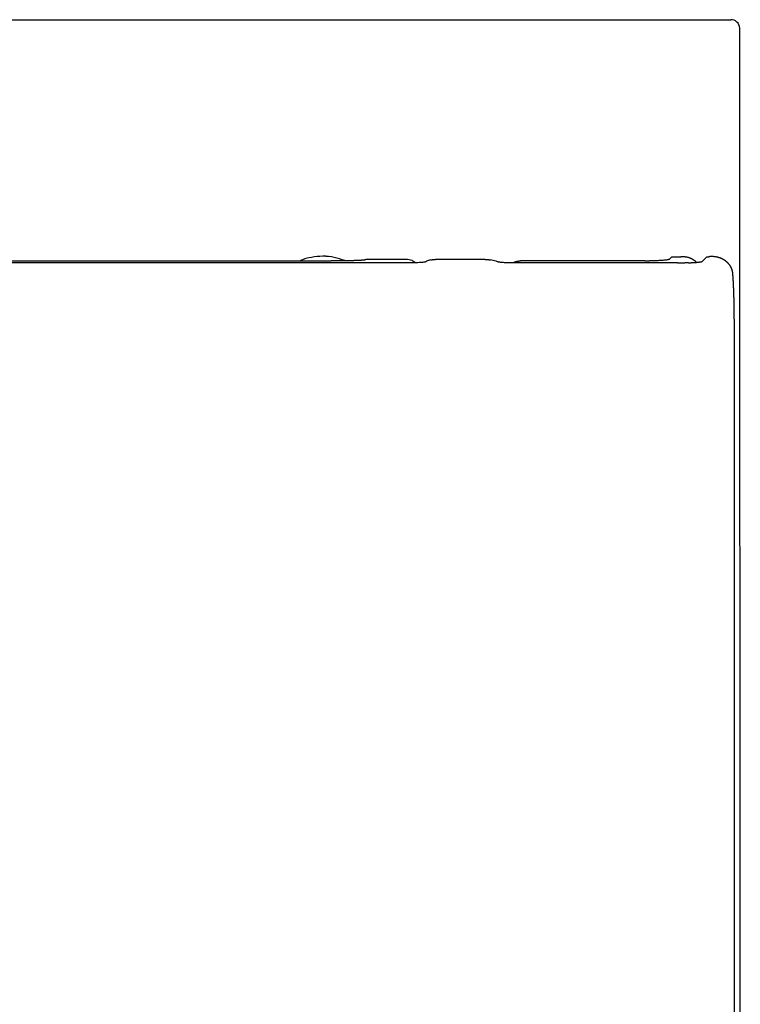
# Model space of a CAD drawing. Header units: millimetres. Extents: x 4104.551 to 4104.909, y 2363.958 to 2364.438.
# Tile 2 of 2: x 4104.733 to 4104.909, y 2364.198 to 2364.438. Entities that reach past the tile are written whole.
import ezdxf

# ---------------------------------------------------------------- set-up
doc = ezdxf.new("R2010")
doc.units = ezdxf.units.MM
doc.layers.add('SANINDUSA', color=3, linetype='Continuous')

msp = doc.modelspace()

# ---------------------------------------------------------------- linework, layer by layer
at = {"layer": 'SANINDUSA'}
for p, q in [((4104.552920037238, 2364.438090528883), (4104.906588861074, 2364.438120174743)), ((4104.729614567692, 2364.379278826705), (4104.809189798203, 2364.379278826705)), ((4104.827765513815, 2364.378787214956), (4104.729614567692, 2364.378787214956)), ((4104.827387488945, 2364.379647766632), (4104.817659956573, 2364.379647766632)), ((4104.828162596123, 2364.378788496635), (4104.827765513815, 2364.378787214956)), ((4104.828555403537, 2364.378792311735), (4104.828162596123, 2364.378788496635)), ((4104.828941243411, 2364.378798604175), (4104.828555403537, 2364.378792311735)), ((4104.829317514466, 2364.378807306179), (4104.828941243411, 2364.378798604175)), ((4104.829637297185, 2364.378816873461), (4104.829317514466, 2364.378807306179)), ((4104.829943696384, 2364.378828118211), (4104.829637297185, 2364.378816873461)), ((4104.830313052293, 2364.37884469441), (4104.829943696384, 2364.378828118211)), ((4104.830657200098, 2364.37886367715), (4104.830313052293, 2364.37884469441)), ((4104.830940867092, 2364.378882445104), (4104.830657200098, 2364.37886367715)), ((4104.83119941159, 2364.378902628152), (4104.830940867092, 2364.378882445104)), ((4104.831430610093, 2364.378924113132), (4104.83119941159, 2364.378902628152)), ((4104.831632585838, 2364.378946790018), (4104.831430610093, 2364.378924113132)), ((4104.83180910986, 2364.378970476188), (4104.831632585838, 2364.378946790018)), ((4104.831956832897, 2364.378994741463), (4104.83180910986, 2364.378970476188)), ((4104.832067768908, 2364.379019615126), (4104.831956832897, 2364.378994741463)), ((4104.832135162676, 2364.379045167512), (4104.832067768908, 2364.379019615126)), ((4104.832218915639, 2364.379098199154), (4104.832135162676, 2364.379045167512)), ((4104.832427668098, 2364.379207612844), (4104.832218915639, 2364.379098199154)), ((4104.83265586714, 2364.379306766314), (4104.832427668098, 2364.379207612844)), ((4104.832900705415, 2364.379394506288), (4104.83265586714, 2364.379306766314)), ((4104.833160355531, 2364.379470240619), (4104.832900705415, 2364.379394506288)), ((4104.833432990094, 2364.37953337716), (4104.833160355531, 2364.379470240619)), ((4104.846691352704, 2364.379647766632), (4104.834592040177, 2364.379647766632)), ((4104.84832459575, 2364.37947147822), (4104.84798026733, 2364.379534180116)), ((4104.848670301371, 2364.379396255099), (4104.84832459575, 2364.37947147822)), ((4104.849014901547, 2364.379309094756), (4104.848670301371, 2364.379396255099)), ((4104.849355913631, 2364.379210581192), (4104.849014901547, 2364.379309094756)), ((4104.849688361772, 2364.37910227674), (4104.849355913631, 2364.379210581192)), ((4104.849896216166, 2364.379027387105), (4104.849688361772, 2364.37910227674)), ((4104.849978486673, 2364.379003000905), (4104.849896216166, 2364.379027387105)), ((4104.850094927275, 2364.378979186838), (4104.849978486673, 2364.379003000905)), ((4104.850246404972, 2364.378956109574), (4104.850094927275, 2364.378979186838)), ((4104.850431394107, 2364.378933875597), (4104.850246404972, 2364.378956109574)), ((4104.850645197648, 2364.378912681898), (4104.850431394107, 2364.378933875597)), ((4104.850884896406, 2364.37889272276), (4104.850645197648, 2364.378912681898)), ((4104.85114750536, 2364.378874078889), (4104.850884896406, 2364.37889272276)), ((4104.851430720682, 2364.378856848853), (4104.85114750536, 2364.378874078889)), ((4104.851795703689, 2364.378838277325), (4104.851430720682, 2364.378856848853)), ((4104.852250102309, 2364.378820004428), (4104.851795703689, 2364.378838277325)), ((4104.852737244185, 2364.378805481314), (4104.852250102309, 2364.378820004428)), ((4104.853101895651, 2364.378797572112), (4104.852737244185, 2364.378805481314)), ((4104.853475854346, 2364.378791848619), (4104.853101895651, 2364.378797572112)), ((4104.85385689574, 2364.378788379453), (4104.853475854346, 2364.378791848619)), ((4104.854242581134, 2364.378787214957), (4104.85385689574, 2364.378788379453)), ((4104.893640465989, 2364.378787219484), (4104.854242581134, 2364.378787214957)), ((4104.885627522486, 2364.379278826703), (4104.855308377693, 2364.379278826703)), ((4104.885627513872, 2364.379278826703), (4104.885768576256, 2364.379278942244)), ((4104.885768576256, 2364.379278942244), (4104.885909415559, 2364.379279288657)), ((4104.885909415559, 2364.379279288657), (4104.886049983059, 2364.379279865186)), ((4104.886049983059, 2364.379279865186), (4104.886190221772, 2364.379280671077)), ((4104.886190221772, 2364.379280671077), (4104.886330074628, 2364.379281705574)), ((4104.886330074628, 2364.379281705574), (4104.886469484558, 2364.37928296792)), ((4104.886469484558, 2364.37928296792), (4104.886608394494, 2364.37928445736)), ((4104.886608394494, 2364.37928445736), (4104.886746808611, 2364.379286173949)), ((4104.888515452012, 2364.379330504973), (4104.888418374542, 2364.379326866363)), ((4104.888608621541, 2364.379334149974), (4104.888515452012, 2364.379330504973)), ((4104.892251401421, 2364.380307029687), (4104.891612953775, 2364.379668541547)), ((4104.892251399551, 2364.380307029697), (4104.894275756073, 2364.380307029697)), ((4104.895747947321, 2364.378816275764), (4104.895705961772, 2364.378816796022)), ((4104.900755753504, 2364.380307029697), (4104.899625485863, 2364.379176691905)), ((4104.900755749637, 2364.380307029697), (4104.901281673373, 2364.380307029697)), ((4104.907451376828, 2364.367000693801), (4104.907448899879, 2364.367202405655)), ((4104.907453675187, 2364.366798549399), (4104.907451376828, 2364.367000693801)), ((4104.90745579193, 2364.36659597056), (4104.907453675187, 2364.366798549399)), ((4104.90745772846, 2364.366392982), (4104.90745579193, 2364.36659597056)), ((4104.907459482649, 2364.36618960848), (4104.90745772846, 2364.366392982)), ((4104.907461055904, 2364.365985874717), (4104.907459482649, 2364.36618960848)), ((4104.907462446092, 2364.36578180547), (4104.907461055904, 2364.365985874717)), ((4104.907463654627, 2364.365577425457), (4104.907462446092, 2364.36578180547)), ((4104.90746467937, 2364.365372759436), (4104.907463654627, 2364.365577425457)), ((4104.90746552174, 2364.365167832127), (4104.90746467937, 2364.365372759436)), ((4104.907466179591, 2364.364962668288), (4104.90746552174, 2364.365167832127)), ((4104.907466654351, 2364.364757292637), (4104.907466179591, 2364.364962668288)), ((4104.907467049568, 2364.364346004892), (4104.907467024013, 2364.364757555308)), ((4104.90748124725, 2364.13571040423), (4104.907467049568, 2364.364346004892))]:
    msp.add_line(p, q, dxfattribs=at)
at = {"layer": 'SANINDUSA', "flags": 128}
for points in [[(4104.908922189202, 2364.183335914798), (4104.908776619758, 2364.436070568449)], [(4104.83419331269, 2364.379634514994), (4104.834242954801, 2364.379637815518), (4104.834292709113, 2364.379640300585)], [(4104.834292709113, 2364.379640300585), (4104.834342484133, 2364.379642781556), (4104.834392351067, 2364.379644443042)], [(4104.834392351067, 2364.379644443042), (4104.834442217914, 2364.379646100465), (4104.834492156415, 2364.379646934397)], [(4104.834492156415, 2364.379646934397), (4104.834542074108, 2364.379647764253), (4104.834592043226, 2364.379647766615)], [(4104.895563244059, 2364.378817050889), (4104.895516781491, 2364.378815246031), (4104.895470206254, 2364.378813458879)], [(4104.895655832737, 2364.378817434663), (4104.895609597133, 2364.378817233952), (4104.895563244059, 2364.378817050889)], [(4104.895705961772, 2364.378816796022), (4104.895701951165, 2364.378816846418), (4104.895655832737, 2364.378817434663)], [(4104.895876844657, 2364.37881738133), (4104.895791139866, 2364.378815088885), (4104.895747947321, 2364.378816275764)], [(4104.896176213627, 2364.37882926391), (4104.896137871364, 2364.378826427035), (4104.896045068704, 2364.378822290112)], [(4104.896252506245, 2364.378831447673), (4104.896214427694, 2364.378830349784), (4104.896176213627, 2364.37882926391)], [(4104.896328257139, 2364.378832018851), (4104.896290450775, 2364.378831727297), (4104.896252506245, 2364.378831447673)]]:
    msp.add_lwpolyline(points, dxfattribs=at)
at = {"layer": 'SANINDUSA'}
msp.add_arc((4104.906671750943, 2364.436016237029), 0.002105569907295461, 1.478605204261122, 92.2561431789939, dxfattribs=at)
for points, knots in [([(4104.812507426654, 2364.379353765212), (4104.811639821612, 2364.3796563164), (4104.809896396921, 2364.380264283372), (4104.807107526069, 2364.380521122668), (4104.804360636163, 2364.380211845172), (4104.802481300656, 2364.379764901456), (4104.801627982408, 2364.379304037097), (4104.80158130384, 2364.379278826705)], [0, 0, 0, 0, 0.2452901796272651, 0.4929028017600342, 0.7405154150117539, 0.9858055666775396, 1, 1, 1, 1]), ([(4104.812507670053, 2364.379339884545), (4104.811640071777, 2364.379642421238), (4104.809896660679, 2364.380250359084), (4104.807107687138, 2364.380507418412), (4104.804361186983, 2364.380197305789), (4104.802490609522, 2364.379754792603), (4104.801645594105, 2364.379299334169), (4104.801607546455, 2364.379278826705)], [0, 0, 0, 0, 0.2459368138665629, 0.4942021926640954, 0.7424675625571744, 0.9884043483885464, 1, 1, 1, 1]), ([(4104.809823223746, 2364.379279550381), (4104.809718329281, 2364.379279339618), (4104.809507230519, 2364.379278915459), (4104.809296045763, 2364.379278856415), (4104.809189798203, 2364.37927882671)], [0, 0, 0, 0, 0.4968975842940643, 1, 1, 1, 1]), ([(4104.810456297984, 2364.3792817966), (4104.81035150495, 2364.379281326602), (4104.810140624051, 2364.379280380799), (4104.809929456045, 2364.379279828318), (4104.809823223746, 2364.379279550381)], [0, 0, 0, 0, 0.4969299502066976, 1, 1, 1, 1]), ([(4104.811087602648, 2364.379285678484), (4104.810983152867, 2364.379284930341), (4104.810772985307, 2364.379283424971), (4104.810562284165, 2364.379282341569), (4104.810456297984, 2364.3792817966)], [0, 0, 0, 0, 0.4969833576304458, 1, 1, 1, 1]), ([(4104.81171571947, 2364.379291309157), (4104.811611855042, 2364.379290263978), (4104.811402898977, 2364.379288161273), (4104.81119311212, 2364.379286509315), (4104.811087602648, 2364.379285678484)], [0, 0, 0, 0, 0.4970634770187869, 0.9999999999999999, 0.9999999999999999, 0.9999999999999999, 0.9999999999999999]), ([(4104.812339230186, 2364.379298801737), (4104.812236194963, 2364.379297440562), (4104.812028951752, 2364.37929470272), (4104.811820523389, 2364.379292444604), (4104.81171571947, 2364.379291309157)], [0, 0, 0, 0, 0.4971705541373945, 1, 1, 1, 1]), ([(4104.812956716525, 2364.379308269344), (4104.812854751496, 2364.37930657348), (4104.81264972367, 2364.379303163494), (4104.81244309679, 2364.379300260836), (4104.812339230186, 2364.379298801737)], [0, 0, 0, 0, 0.4973228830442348, 1, 1, 1, 1]), ([(4104.813566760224, 2364.3793198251), (4104.813466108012, 2364.379317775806), (4104.813263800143, 2364.379313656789), (4104.813059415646, 2364.379310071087), (4104.812956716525, 2364.379308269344)], [0, 0, 0, 0, 0.4975200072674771, 1, 1, 1, 1]), ([(4104.814167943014, 2364.379333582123), (4104.814068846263, 2364.379331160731), (4104.81386976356, 2364.379326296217), (4104.813668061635, 2364.379321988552), (4104.813566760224, 2364.3793198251)], [0, 0, 0, 0, 0.4977667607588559, 1, 1, 1, 1]), ([(4104.814758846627, 2364.379349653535), (4104.814661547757, 2364.379346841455), (4104.814466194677, 2364.379341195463), (4104.814267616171, 2364.379336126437), (4104.814167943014, 2364.379333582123)], [0, 0, 0, 0, 0.4980667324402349, 1, 1, 1, 1]), ([(4104.815112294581, 2364.379360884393), (4104.815054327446, 2364.379358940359), (4104.814937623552, 2364.379355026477), (4104.814818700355, 2364.379351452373), (4104.814758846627, 2364.379349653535)], [0, 0, 0, 0, 0.4967026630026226, 1, 1, 1, 1]), ([(4104.81545574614, 2364.379373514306), (4104.815399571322, 2364.379371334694), (4104.815286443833, 2364.379366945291), (4104.815170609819, 2364.379362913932), (4104.815112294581, 2364.379360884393)], [0, 0, 0, 0, 0.4965620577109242, 1, 1, 1, 1]), ([(4104.815786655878, 2364.379387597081), (4104.815732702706, 2364.379385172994), (4104.81562404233, 2364.37938029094), (4104.815512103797, 2364.37937578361), (4104.81545574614, 2364.379373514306)], [0, 0, 0, 0, 0.4965303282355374, 1, 1, 1, 1]), ([(4104.816102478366, 2364.379403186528), (4104.81605117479, 2364.379400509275), (4104.815947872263, 2364.379395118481), (4104.815840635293, 2364.37939011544), (4104.815786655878, 2364.379387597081)], [0, 0, 0, 0, 0.4966342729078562, 1, 1, 1, 1]), ([(4104.816400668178, 2364.379420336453), (4104.816352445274, 2364.379417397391), (4104.816255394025, 2364.379411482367), (4104.8161536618, 2364.379405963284), (4104.816102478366, 2364.379403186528)], [0, 0, 0, 0, 0.4968808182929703, 1, 1, 1, 1]), ([(4104.816678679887, 2364.379439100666), (4104.81663396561, 2364.379435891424), (4104.816544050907, 2364.379429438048), (4104.816448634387, 2364.379423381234), (4104.816400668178, 2364.379420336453)], [0, 0, 0, 0, 0.4972966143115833, 1, 1, 1, 1]), ([(4104.816933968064, 2364.379459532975), (4104.816893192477, 2364.379456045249), (4104.816811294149, 2364.379449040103), (4104.816723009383, 2364.379442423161), (4104.816678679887, 2364.379439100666)], [0, 0, 0, 0, 0.4978805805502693, 1, 1, 1, 1]), ([(4104.817120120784, 2364.379477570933), (4104.817090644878, 2364.379474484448), (4104.817031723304, 2364.379468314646), (4104.816966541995, 2364.379462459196), (4104.816933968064, 2364.379459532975)], [0, 0, 0, 0, 0.5002565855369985, 1, 1, 1, 1]), ([(4104.817279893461, 2364.379496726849), (4104.81725491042, 2364.379493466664), (4104.817204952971, 2364.379486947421), (4104.817148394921, 2364.379480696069), (4104.817120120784, 2364.379477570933)], [0, 0, 0, 0, 0.5000864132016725, 1, 1, 1, 1]), ([(4104.817412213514, 2364.379516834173), (4104.81739189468, 2364.379513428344), (4104.817351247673, 2364.37950661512), (4104.817303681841, 2364.379500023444), (4104.817279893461, 2364.379496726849)], [0, 0, 0, 0, 0.4998851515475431, 0.9999999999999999, 0.9999999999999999, 0.9999999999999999, 0.9999999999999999]), ([(4104.81751600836, 2364.379537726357), (4104.817500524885, 2364.37953420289), (4104.81746953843, 2364.379527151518), (4104.817431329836, 2364.379520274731), (4104.817412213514, 2364.379516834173)], [0, 0, 0, 0, 0.4996852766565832, 0.9999999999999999, 0.9999999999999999, 0.9999999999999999, 0.9999999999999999]), ([(4104.817590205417, 2364.37955923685), (4104.817579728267, 2364.379555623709), (4104.817558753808, 2364.379548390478), (4104.817530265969, 2364.379541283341), (4104.81751600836, 2364.379537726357)], [0, 0, 0, 0, 0.4995194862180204, 1, 1, 1, 1]), ([(4104.8176337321, 2364.379581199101), (4104.81762843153, 2364.379577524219), (4104.817617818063, 2364.37957016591), (4104.817599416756, 2364.379562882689), (4104.817590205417, 2364.37955923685)], [0, 0, 0, 0, 0.4994193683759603, 1, 1, 1, 1]), ([(4104.817659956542, 2364.379647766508), (4104.817659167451, 2364.379646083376), (4104.817657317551, 2364.379642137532), (4104.817656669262, 2364.379635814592), (4104.817656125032, 2364.379629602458), (4104.817653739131, 2364.379622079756), (4104.817649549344, 2364.37961335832), (4104.817648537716, 2364.379602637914), (4104.817645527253, 2364.379591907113), (4104.817637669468, 2364.379584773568), (4104.8176337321, 2364.379581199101)], [0, 0, 0, 0, 0.07584990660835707, 0.1778182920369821, 0.2847874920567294, 0.3556611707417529, 0.5167344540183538, 0.677807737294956, 0.8385563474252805, 1, 1, 1, 1]), ([(4104.829684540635, 2364.37881860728), (4104.829426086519, 2364.379019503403), (4104.828760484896, 2364.379536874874), (4104.827908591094, 2364.379605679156), (4104.827387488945, 2364.379647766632)], [0, 0, 0, 0, 0.3883015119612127, 1, 1, 1, 1]), ([(4104.833432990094, 2364.37953337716), (4104.833463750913, 2364.379539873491), (4104.833525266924, 2364.379552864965), (4104.833587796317, 2364.379562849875), (4104.833619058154, 2364.379567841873)], [0, 0, 0, 0, 0.5000457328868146, 1, 1, 1, 1]), ([(4104.833619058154, 2364.379567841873), (4104.833650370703, 2364.379573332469), (4104.833712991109, 2364.379584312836), (4104.833776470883, 2364.379592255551), (4104.83380820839, 2364.379596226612)], [0, 0, 0, 0, 0.5000374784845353, 1, 1, 1, 1]), ([(4104.83380820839, 2364.379596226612), (4104.833839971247, 2364.379600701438), (4104.833903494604, 2364.379609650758), (4104.833967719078, 2364.379615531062), (4104.833999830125, 2364.379618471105)], [0, 0, 0, 0, 0.5000185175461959, 1, 1, 1, 1]), ([(4104.833999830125, 2364.379618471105), (4104.834031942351, 2364.379621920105), (4104.834096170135, 2364.379628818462), (4104.834160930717, 2364.379632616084), (4104.83419331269, 2364.379634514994)], [0, 0, 0, 0, 0.4999740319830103, 1, 1, 1, 1]), ([(4104.846691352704, 2364.379647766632), (4104.846716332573, 2364.379647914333), (4104.846766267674, 2364.37964820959), (4104.84681615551, 2364.379646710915), (4104.846841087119, 2364.379645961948)], [0, 0, 0, 0, 0.5002467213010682, 0.9999999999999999, 0.9999999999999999, 0.9999999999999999, 0.9999999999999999]), ([(4104.846841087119, 2364.379645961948), (4104.846866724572, 2364.37964550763), (4104.846917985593, 2364.379644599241), (4104.846969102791, 2364.37964190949), (4104.846994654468, 2364.379640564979)], [0, 0, 0, 0, 0.5001354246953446, 0.9999999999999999, 0.9999999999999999, 0.9999999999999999, 0.9999999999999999]), ([(4104.846994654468, 2364.379640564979), (4104.847020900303, 2364.379639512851), (4104.847073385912, 2364.379637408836), (4104.847125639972, 2364.379633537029), (4104.847151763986, 2364.379631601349)], [0, 0, 0, 0, 0.500057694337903, 1, 1, 1, 1]), ([(4104.847151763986, 2364.379631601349), (4104.847178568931, 2364.379629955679), (4104.847232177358, 2364.379626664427), (4104.847285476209, 2364.379621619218), (4104.847312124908, 2364.379619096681)], [0, 0, 0, 0, 0.5000136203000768, 1, 1, 1, 1]), ([(4104.847312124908, 2364.379619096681), (4104.84733943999, 2364.379616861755), (4104.847394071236, 2364.379612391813), (4104.847448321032, 2364.379606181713), (4104.847475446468, 2364.379603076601)], [0, 0, 0, 0, 0.4999900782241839, 1, 1, 1, 1]), ([(4104.847475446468, 2364.379603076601), (4104.847503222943, 2364.379600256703), (4104.847558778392, 2364.379594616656), (4104.847613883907, 2364.379587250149), (4104.847641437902, 2364.37958356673)], [0, 0, 0, 0, 0.4999775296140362, 1, 1, 1, 1]), ([(4104.847641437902, 2364.37958356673), (4104.84766962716, 2364.379580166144), (4104.847726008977, 2364.379573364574), (4104.847781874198, 2364.379564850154), (4104.847809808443, 2364.379560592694)], [0, 0, 0, 0, 0.4999707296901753, 0.9999999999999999, 0.9999999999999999, 0.9999999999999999, 0.9999999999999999]), ([(4104.847809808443, 2364.379560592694), (4104.847838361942, 2364.379556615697), (4104.847895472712, 2364.379548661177), (4104.847952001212, 2364.379539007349), (4104.84798026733, 2364.379534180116)], [0, 0, 0, 0, 0.4999669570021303, 1, 1, 1, 1]), ([(4104.853537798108, 2364.378854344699), (4104.85358352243, 2364.378877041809), (4104.853674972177, 2364.378922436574), (4104.853768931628, 2364.378962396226), (4104.85381591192, 2364.378982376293)], [0, 0, 0, 0, 0.4999939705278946, 1, 1, 1, 1]), ([(4104.85381591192, 2364.378982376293), (4104.853863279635, 2364.379001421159), (4104.853958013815, 2364.379039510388), (4104.854054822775, 2364.379071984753), (4104.854103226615, 2364.379088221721)], [0, 0, 0, 0, 0.5000066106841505, 1, 1, 1, 1]), ([(4104.854103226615, 2364.379088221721), (4104.854151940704, 2364.379103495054), (4104.854249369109, 2364.379134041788), (4104.854348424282, 2364.379158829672), (4104.85439795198, 2364.379171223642)], [0, 0, 0, 0, 0.4999988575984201, 1, 1, 1, 1]), ([(4104.85439795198, 2364.379171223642), (4104.854447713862, 2364.379182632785), (4104.854547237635, 2364.379205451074), (4104.854647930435, 2364.379222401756), (4104.854698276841, 2364.379230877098)], [0, 0, 0, 0, 0.4999999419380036, 1, 1, 1, 1]), ([(4104.854698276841, 2364.379230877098), (4104.85474878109, 2364.379238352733), (4104.854849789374, 2364.379253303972), (4104.85495150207, 2364.379262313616), (4104.85500235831, 2364.379266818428)], [0, 0, 0, 0, 0.5000010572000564, 1, 1, 1, 1]), ([(4104.85500235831, 2364.379266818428), (4104.85505325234, 2364.379270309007), (4104.855155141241, 2364.379277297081), (4104.855257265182, 2364.379278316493), (4104.855308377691, 2364.379278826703)], [0, 0, 0, 0, 0.4995051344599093, 1, 1, 1, 1]), ([(4104.888027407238, 2364.379313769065), (4104.88795853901, 2364.379311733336), (4104.887820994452, 2364.37930766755), (4104.887610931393, 2364.379302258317), (4104.887398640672, 2364.379297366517), (4104.887183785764, 2364.379293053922), (4104.886966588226, 2364.379289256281), (4104.886820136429, 2364.379287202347), (4104.886746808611, 2364.379286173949)], [0, 0, 0, 0, 0.1670556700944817, 0.3336458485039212, 0.5000025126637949, 0.666358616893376, 0.832947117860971, 0.9999999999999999, 0.9999999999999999, 0.9999999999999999, 0.9999999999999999]), ([(4104.888224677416, 2364.379320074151), (4104.888192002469, 2364.379318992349), (4104.888126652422, 2364.379316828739), (4104.888060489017, 2364.379314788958), (4104.888027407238, 2364.379313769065)], [0, 0, 0, 0, 0.4999988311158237, 1, 1, 1, 1]), ([(4104.888418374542, 2364.379326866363), (4104.888386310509, 2364.379325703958), (4104.888322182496, 2364.379323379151), (4104.888257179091, 2364.379321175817), (4104.888224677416, 2364.379320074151)], [0, 0, 0, 0, 0.5000004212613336, 1, 1, 1, 1]), ([(4104.891612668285, 2364.37966825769), (4104.891605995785, 2364.379662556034), (4104.891592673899, 2364.379651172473), (4104.89156013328, 2364.379634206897), (4104.891518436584, 2364.379617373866), (4104.891466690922, 2364.379600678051), (4104.891405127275, 2364.379584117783), (4104.891286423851, 2364.379556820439), (4104.891075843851, 2364.379519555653), (4104.89072257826, 2364.379474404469), (4104.890293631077, 2364.379432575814), (4104.889849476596, 2364.379398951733), (4104.889420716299, 2364.379372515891), (4104.889028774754, 2364.379351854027), (4104.888748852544, 2364.379340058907), (4104.888608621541, 2364.379334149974)], [0, 0, 0, 0, 0.04180141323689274, 0.0834580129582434, 0.1250393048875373, 0.1666151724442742, 0.2082555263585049, 0.2500299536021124, 0.3750491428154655, 0.5001605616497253, 0.6250269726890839, 0.7499850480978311, 0.8333757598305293, 0.9165272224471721, 1, 1, 1, 1]), ([(4104.893640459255, 2364.378787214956), (4104.893673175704, 2364.378787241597), (4104.893738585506, 2364.37878729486), (4104.893803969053, 2364.378787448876), (4104.893836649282, 2364.378787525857)], [0, 0, 0, 0, 0.50017654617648, 0.9999999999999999, 0.9999999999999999, 0.9999999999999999, 0.9999999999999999]), ([(4104.894275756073, 2364.380307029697), (4104.894349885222, 2364.380315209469), (4104.894498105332, 2364.3803315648), (4104.89472099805, 2364.380343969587), (4104.894943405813, 2364.380347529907), (4104.895164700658, 2364.38034138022), (4104.895384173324, 2364.380325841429), (4104.895601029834, 2364.380300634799), (4104.895814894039, 2364.38026668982), (4104.895954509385, 2364.380235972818), (4104.896024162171, 2364.380220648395)], [0, 0, 0, 0, 0.1258056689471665, 0.2515465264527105, 0.3771391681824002, 0.5025000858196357, 0.627546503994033, 0.7521972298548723, 0.8763735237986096, 1, 1, 1, 1]), ([(4104.895470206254, 2364.378813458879), (4104.895454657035, 2364.378812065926), (4104.895423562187, 2364.378809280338), (4104.895392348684, 2364.378806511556), (4104.895376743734, 2364.378805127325)], [0, 0, 0, 0, 0.5000576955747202, 1, 1, 1, 1]), ([(4104.896045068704, 2364.378822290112), (4104.896017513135, 2364.37882145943), (4104.89596171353, 2364.378819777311), (4104.895905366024, 2364.378818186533), (4104.895876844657, 2364.37881738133)], [0, 0, 0, 0, 0.4938308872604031, 1, 1, 1, 1]), ([(4104.896024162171, 2364.380220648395), (4104.896092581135, 2364.380203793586), (4104.896229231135, 2364.380170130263), (4104.896363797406, 2364.380127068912), (4104.89643098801, 2364.380105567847)], [0, 0, 0, 0, 0.5006876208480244, 1, 1, 1, 1]), ([(4104.89643098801, 2364.380105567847), (4104.896496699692, 2364.380082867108), (4104.896627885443, 2364.380037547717), (4104.896756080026, 2364.379982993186), (4104.896820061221, 2364.379955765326)], [0, 0, 0, 0, 0.5009056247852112, 1, 1, 1, 1]), ([(4104.896820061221, 2364.379955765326), (4104.896882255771, 2364.379927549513), (4104.897006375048, 2364.379871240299), (4104.897126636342, 2364.379805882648), (4104.897186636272, 2364.379773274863)], [0, 0, 0, 0, 0.5010869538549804, 1, 1, 1, 1]), ([(4104.897186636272, 2364.379773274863), (4104.897244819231, 2364.379739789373), (4104.897360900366, 2364.379672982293), (4104.897472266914, 2364.379597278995), (4104.897527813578, 2364.379559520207)], [0, 0, 0, 0, 0.5012266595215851, 1, 1, 1, 1]), ([(4104.897527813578, 2364.379559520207), (4104.897577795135, 2364.379523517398), (4104.897677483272, 2364.37945170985), (4104.89782100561, 2364.379335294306), (4104.897912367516, 2364.37925184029), (4104.897957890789, 2364.379210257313)], [0, 0, 0, 0, 0.3353279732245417, 0.6688111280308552, 1, 1, 1, 1]), ([(4104.897957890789, 2364.379210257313), (4104.897997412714, 2364.379172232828), (4104.898076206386, 2364.379096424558), (4104.898150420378, 2364.379014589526), (4104.898187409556, 2364.378973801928)], [0, 0, 0, 0, 0.5015875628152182, 1, 1, 1, 1]), ([(4104.901953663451, 2364.380345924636), (4104.901879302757, 2364.380344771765), (4104.901730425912, 2364.380342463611), (4104.90150631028, 2364.380329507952), (4104.901356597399, 2364.380314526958), (4104.901281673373, 2364.380307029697)], [0, 0, 0, 0, 0.3326688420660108, 0.6660331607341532, 1, 1, 1, 1]), ([(4104.902332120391, 2364.380336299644), (4104.902269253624, 2364.380339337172), (4104.902143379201, 2364.380345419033), (4104.902016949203, 2364.380345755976), (4104.901953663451, 2364.380345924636)], [0, 0, 0, 0, 0.4994403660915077, 1, 1, 1, 1]), ([(4104.902705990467, 2364.380303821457), (4104.902643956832, 2364.380310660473), (4104.902519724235, 2364.380324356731), (4104.902394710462, 2364.380332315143), (4104.902332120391, 2364.380336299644)], [0, 0, 0, 0, 0.4993346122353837, 1, 1, 1, 1]), ([(4104.903074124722, 2364.380248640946), (4104.903013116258, 2364.380259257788), (4104.902890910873, 2364.380280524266), (4104.90276769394, 2364.380296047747), (4104.902705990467, 2364.380303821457)], [0, 0, 0, 0, 0.4992289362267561, 1, 1, 1, 1]), ([(4104.903435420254, 2364.380170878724), (4104.903375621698, 2364.380185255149), (4104.90325581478, 2364.380214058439), (4104.903134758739, 2364.380237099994), (4104.903074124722, 2364.380248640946)], [0, 0, 0, 0, 0.4991243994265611, 1, 1, 1, 1]), ([(4104.903665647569, 2364.380108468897), (4104.903627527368, 2364.380119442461), (4104.903551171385, 2364.380141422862), (4104.903474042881, 2364.3801610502), (4104.903435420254, 2364.380170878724)], [0, 0, 0, 0, 0.4992431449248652, 1, 1, 1, 1]), ([(4104.903890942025, 2364.380037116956), (4104.903853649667, 2364.380049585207), (4104.903778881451, 2364.380074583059), (4104.903703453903, 2364.380097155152), (4104.903665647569, 2364.380108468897)], [0, 0, 0, 0, 0.4987728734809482, 1, 1, 1, 1]), ([(4104.904111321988, 2364.379956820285), (4104.904074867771, 2364.379970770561), (4104.90400178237, 2364.379998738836), (4104.9039279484, 2364.380024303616), (4104.903890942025, 2364.380037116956)], [0, 0, 0, 0, 0.4987893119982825, 1, 1, 1, 1]), ([(4104.90432649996, 2364.379867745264), (4104.904290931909, 2364.379883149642), (4104.904219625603, 2364.379914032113), (4104.904147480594, 2364.379942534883), (4104.904111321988, 2364.379956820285)], [0, 0, 0, 0, 0.4988065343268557, 1, 1, 1, 1]), ([(4104.904535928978, 2364.379770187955), (4104.904501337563, 2364.379786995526), (4104.904431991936, 2364.37982068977), (4104.904361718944, 2364.37985203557), (4104.90432649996, 2364.379867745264)], [0, 0, 0, 0, 0.4988262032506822, 1, 1, 1, 1]), ([(4104.904739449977, 2364.379664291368), (4104.904705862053, 2364.379682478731), (4104.904638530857, 2364.379718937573), (4104.90457018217, 2364.379753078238), (4104.904535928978, 2364.379770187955)], [0, 0, 0, 0, 0.4988463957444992, 1, 1, 1, 1]), ([(4104.904936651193, 2364.379550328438), (4104.904904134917, 2364.379569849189), (4104.904838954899, 2364.379608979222), (4104.904772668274, 2364.379645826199), (4104.904739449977, 2364.379664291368)], [0, 0, 0, 0, 0.4988687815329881, 0.9999999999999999, 0.9999999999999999, 0.9999999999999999, 0.9999999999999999]), ([(4104.905127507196, 2364.37942823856), (4104.905096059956, 2364.379449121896), (4104.905032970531, 2364.379491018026), (4104.90496882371, 2364.379530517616), (4104.904936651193, 2364.379550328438)], [0, 0, 0, 0, 0.4984550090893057, 0.9999999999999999, 0.9999999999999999, 0.9999999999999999, 0.9999999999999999]), ([(4104.90528243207, 2364.379319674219), (4104.905256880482, 2364.379338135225), (4104.905205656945, 2364.379375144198), (4104.905153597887, 2364.379410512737), (4104.905127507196, 2364.37942823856)], [0, 0, 0, 0, 0.4988251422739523, 1, 1, 1, 1]), ([(4104.905560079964, 2364.379101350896), (4104.90551491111, 2364.379138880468), (4104.905424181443, 2364.379214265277), (4104.905329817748, 2364.379284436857), (4104.90528243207, 2364.379319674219)], [0, 0, 0, 0, 0.4978399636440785, 1, 1, 1, 1]), ([(4104.905817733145, 2364.378866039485), (4104.905775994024, 2364.378906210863), (4104.905692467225, 2364.378986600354), (4104.905604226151, 2364.379063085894), (4104.905560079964, 2364.379101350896)], [0, 0, 0, 0, 0.4997093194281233, 1, 1, 1, 1]), ([(4104.90605433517, 2364.378614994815), (4104.906016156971, 2364.378657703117), (4104.905939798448, 2364.378743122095), (4104.905858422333, 2364.378825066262), (4104.905817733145, 2364.378866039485)], [0, 0, 0, 0, 0.4999861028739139, 1, 1, 1, 1]), ([(4104.906269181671, 2364.378349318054), (4104.906234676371, 2364.378394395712), (4104.90616567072, 2364.378484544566), (4104.906091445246, 2364.378571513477), (4104.90605433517, 2364.378614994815)], [0, 0, 0, 0, 0.5000358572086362, 1, 1, 1, 1]), ([(4104.906423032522, 2364.378129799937), (4104.906398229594, 2364.378166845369), (4104.906348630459, 2364.378240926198), (4104.906295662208, 2364.378313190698), (4104.906269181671, 2364.378349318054)], [0, 0, 0, 0, 0.500067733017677, 1, 1, 1, 1]), ([(4104.906562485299, 2364.377902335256), (4104.906540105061, 2364.377940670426), (4104.906495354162, 2364.378017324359), (4104.906447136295, 2364.378092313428), (4104.906423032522, 2364.378129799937)], [0, 0, 0, 0, 0.500107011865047, 1, 1, 1, 1]), ([(4104.90667310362, 2364.377695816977), (4104.906655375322, 2364.377730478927), (4104.906619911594, 2364.377799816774), (4104.906581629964, 2364.377868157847), (4104.906562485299, 2364.377902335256)], [0, 0, 0, 0, 0.4998994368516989, 0.9999999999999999, 0.9999999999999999, 0.9999999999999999, 0.9999999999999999]), ([(4104.906771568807, 2364.377484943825), (4104.906755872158, 2364.377520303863), (4104.906724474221, 2364.37759103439), (4104.90669022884, 2364.377660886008), (4104.90667310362, 2364.377695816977)], [0, 0, 0, 0, 0.4999261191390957, 1, 1, 1, 1]), ([(4104.906857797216, 2364.377270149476), (4104.906844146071, 2364.377306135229), (4104.906816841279, 2364.37737811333), (4104.906786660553, 2364.377449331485), (4104.906771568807, 2364.377484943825)], [0, 0, 0, 0, 0.4999541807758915, 1, 1, 1, 1]), ([(4104.906931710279, 2364.377051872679), (4104.906920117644, 2364.377088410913), (4104.906896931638, 2364.3771614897), (4104.906870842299, 2364.377233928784), (4104.906857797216, 2364.377270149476)], [0, 0, 0, 0, 0.4999841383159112, 1, 1, 1, 1]), ([(4104.90699322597, 2364.376830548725), (4104.90698370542, 2364.376867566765), (4104.906964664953, 2364.376941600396), (4104.906942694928, 2364.377015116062), (4104.906931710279, 2364.377051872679)], [0, 0, 0, 0, 0.5000165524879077, 1, 1, 1, 1]), ([(4104.9070422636, 2364.376606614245), (4104.907034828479, 2364.376644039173), (4104.907019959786, 2364.376718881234), (4104.907002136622, 2364.376793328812), (4104.90699322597, 2364.376830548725)], [0, 0, 0, 0, 0.5000520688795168, 1, 1, 1, 1]), ([(4104.907078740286, 2364.376380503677), (4104.907073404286, 2364.376418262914), (4104.907062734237, 2364.376493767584), (4104.907049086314, 2364.376569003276), (4104.9070422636, 2364.376606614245)], [0, 0, 0, 0, 0.5000914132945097, 0.9999999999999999, 0.9999999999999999, 0.9999999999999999, 0.9999999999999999]), ([(4104.907102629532, 2364.376152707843), (4104.907099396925, 2364.376190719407), (4104.907092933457, 2364.376266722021), (4104.907083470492, 2364.376342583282), (4104.907078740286, 2364.376380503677)], [0, 0, 0, 0, 0.5001349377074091, 1, 1, 1, 1]), ([(4104.907448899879, 2364.367202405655), (4104.907447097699, 2364.367337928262), (4104.907443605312, 2364.36760055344), (4104.907437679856, 2364.367980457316), (4104.907431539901, 2364.368336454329), (4104.907425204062, 2364.368671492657), (4104.907418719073, 2364.368988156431), (4104.907412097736, 2364.369288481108), (4104.90740275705, 2364.369685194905), (4104.907390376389, 2364.370165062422), (4104.907366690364, 2364.370982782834), (4104.907333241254, 2364.371960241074), (4104.90729248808, 2364.372935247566), (4104.907257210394, 2364.373672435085), (4104.907227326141, 2364.374239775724), (4104.90719682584, 2364.374769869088), (4104.907165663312, 2364.375266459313), (4104.907134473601, 2364.375726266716), (4104.907113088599, 2364.376011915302), (4104.907102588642, 2364.37615216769)], [0, 0, 0, 0, 0.03974035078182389, 0.07701162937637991, 0.1121194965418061, 0.1453674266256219, 0.1769940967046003, 0.207175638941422, 0.2360840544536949, 0.2975906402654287, 0.3544958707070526, 0.4910625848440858, 0.6106992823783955, 0.6815165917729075, 0.7484393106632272, 0.8153724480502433, 0.879342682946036, 0.9407577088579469, 1, 1, 1, 1])]:
    msp.add_open_spline(points, degree=3, knots=knots, dxfattribs=at)
for points in [[(4104.893836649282, 2364.378787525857), (4104.894097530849, 2364.37878850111), (4104.894162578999, 2364.378788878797), (4104.894227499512, 2364.378789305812)], [(4104.894227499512, 2364.378789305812), (4104.894292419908, 2364.378789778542), (4104.894357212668, 2364.378790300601), (4104.894421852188, 2364.378790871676)], [(4104.894421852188, 2364.378790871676), (4104.894486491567, 2364.37879148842), (4104.894550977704, 2364.37879215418), (4104.894615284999, 2364.378792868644)], [(4104.894615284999, 2364.378792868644), (4104.894679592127, 2364.378793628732), (4104.894743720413, 2364.378794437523), (4104.89480764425, 2364.378795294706)], [(4104.89480764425, 2364.378795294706), (4104.894871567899, 2364.378796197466), (4104.8949352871, 2364.378797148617), (4104.89499877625, 2364.378798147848)], [(4104.89499877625, 2364.378798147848), (4104.895062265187, 2364.378799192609), (4104.895125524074, 2364.37880028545), (4104.895188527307, 2364.378801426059)], [(4104.895188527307, 2364.378801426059), (4104.895251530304, 2364.378802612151), (4104.895314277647, 2364.37880384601), (4104.895376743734, 2364.378805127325)], [(4104.896328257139, 2364.378832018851), (4104.896353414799, 2364.378832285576), (4104.896378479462, 2364.378832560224), (4104.896403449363, 2364.378832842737)], [(4104.896403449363, 2364.378832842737), (4104.896428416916, 2364.378833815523), (4104.896453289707, 2364.378834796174), (4104.896478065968, 2364.37883578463)], [(4104.896478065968, 2364.37883578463), (4104.896519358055, 2364.378837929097), (4104.896560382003, 2364.378840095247), (4104.896601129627, 2364.37884228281)], [(4104.896601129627, 2364.37884228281), (4104.896641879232, 2364.378843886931), (4104.896682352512, 2364.378845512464), (4104.896722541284, 2364.378847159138)], [(4104.896722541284, 2364.378847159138), (4104.896762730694, 2364.378848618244), (4104.896802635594, 2364.378850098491), (4104.896842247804, 2364.378851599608)], [(4104.896842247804, 2364.378851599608), (4104.896881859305, 2364.37885330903), (4104.896921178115, 2364.378855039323), (4104.896960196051, 2364.378856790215)], [(4104.896960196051, 2364.378856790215), (4104.897007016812, 2364.378859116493), (4104.897053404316, 2364.378861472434), (4104.897099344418, 2364.378863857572)], [(4104.897099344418, 2364.378863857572), (4104.897145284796, 2364.37886616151), (4104.897190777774, 2364.378868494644), (4104.89723580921, 2364.378870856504)], [(4104.89723580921, 2364.378870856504), (4104.897280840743, 2364.378873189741), (4104.897325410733, 2364.378875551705), (4104.897369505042, 2364.378877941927)], [(4104.897369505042, 2364.378877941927), (4104.897413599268, 2364.378880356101), (4104.897457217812, 2364.378882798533), (4104.897500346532, 2364.378885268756)], [(4104.897500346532, 2364.378885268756), (4104.897543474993, 2364.378887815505), (4104.897586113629, 2364.378890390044), (4104.8976282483, 2364.378892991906)], [(4104.8976282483, 2364.378892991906), (4104.897663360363, 2364.378895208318), (4104.897698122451, 2364.378897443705), (4104.89773252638, 2364.378899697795)], [(4104.89773252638, 2364.378899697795), (4104.897784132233, 2364.378903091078), (4104.897834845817, 2364.378906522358), (4104.89788464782, 2364.378909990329)], [(4104.89788464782, 2364.378909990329), (4104.897934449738, 2364.378913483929), (4104.897983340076, 2364.37891701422), (4104.898031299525, 2364.378920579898)], [(4104.898031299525, 2364.378920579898), (4104.898079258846, 2364.378924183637), (4104.898126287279, 2364.378927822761), (4104.898172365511, 2364.378931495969)], [(4104.898172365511, 2364.378931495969), (4104.898218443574, 2364.378935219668), (4104.898263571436, 2364.378938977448), (4104.898307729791, 2364.378942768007)], [(4104.898307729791, 2364.378942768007), (4104.898349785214, 2364.37894642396), (4104.898390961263, 2364.378950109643), (4104.89843124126, 2364.37895382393)], [(4104.89843124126, 2364.37895382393), (4104.898471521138, 2364.378957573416), (4104.898510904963, 2364.378961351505), (4104.898549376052, 2364.378965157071)], [(4104.898549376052, 2364.378965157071), (4104.898587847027, 2364.378968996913), (4104.898625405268, 2364.378972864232), (4104.898662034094, 2364.3789767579)], [(4104.898662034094, 2364.3789767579), (4104.898698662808, 2364.378980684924), (4104.898734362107, 2364.378984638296), (4104.898769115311, 2364.378988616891)], [(4104.898769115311, 2364.378988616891), (4104.898803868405, 2364.378992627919), (4104.898837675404, 2364.378996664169), (4104.898870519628, 2364.379000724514)], [(4104.898870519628, 2364.379000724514), (4104.898903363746, 2364.379004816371), (4104.898935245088, 2364.379008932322), (4104.898966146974, 2364.379013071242)], [(4104.898966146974, 2364.379013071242), (4104.898997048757, 2364.379017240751), (4104.899026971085, 2364.379021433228), (4104.899055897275, 2364.379025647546)], [(4104.899055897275, 2364.379025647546), (4104.89908626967, 2364.379030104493), (4104.899115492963, 2364.379034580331), (4104.899143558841, 2364.379039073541)], [(4104.899143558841, 2364.379039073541), (4104.899171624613, 2364.379043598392), (4104.89919853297, 2364.379048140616), (4104.899224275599, 2364.379052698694)], [(4104.899224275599, 2364.379052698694), (4104.899249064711, 2364.379057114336), (4104.899272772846, 2364.37906154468), (4104.899295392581, 2364.379065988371)], [(4104.899295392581, 2364.379065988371), (4104.899318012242, 2364.379070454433), (4104.899339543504, 2364.379074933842), (4104.899359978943, 2364.379079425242)], [(4104.899359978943, 2364.379079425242), (4104.899380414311, 2364.379083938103), (4104.899399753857, 2364.379088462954), (4104.899417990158, 2364.379092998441)], [(4104.899417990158, 2364.379092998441), (4104.899436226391, 2364.379097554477), (4104.89945335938, 2364.379102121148), (4104.8994693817, 2364.379106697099)], [(4104.8994693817, 2364.379106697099), (4104.899485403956, 2364.379111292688), (4104.899500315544, 2364.379115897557), (4104.899514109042, 2364.37912051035)], [(4104.899514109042, 2364.37912051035), (4104.899527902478, 2364.379125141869), (4104.899540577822, 2364.379129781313), (4104.899552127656, 2364.379134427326)], [(4104.899552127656, 2364.379134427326), (4104.899563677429, 2364.379139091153), (4104.89957410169, 2364.37914376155), (4104.899583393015, 2364.37914843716)], [(4104.899583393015, 2364.37914843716), (4104.899592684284, 2364.379153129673), (4104.899600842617, 2364.379157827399), (4104.899607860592, 2364.379162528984)], [(4104.899607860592, 2364.379162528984), (4104.899614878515, 2364.37916724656), (4104.899620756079, 2364.379171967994), (4104.899625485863, 2364.379176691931)]]:
    msp.add_open_spline(points, degree=3, dxfattribs=at)

doc.saveas('drawing.dxf')
